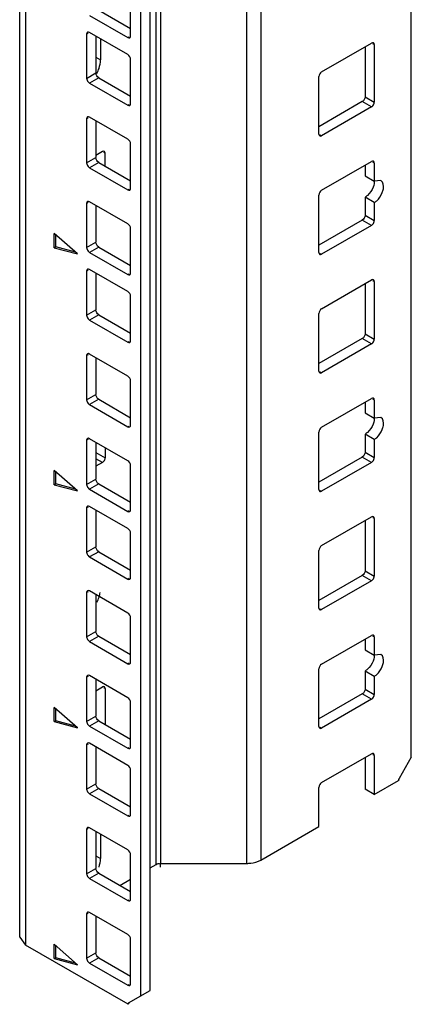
# Model space of a CAD drawing. Header units: millimetres. Extents: x 403 to 808, y 130 to 1563.
# Tile 1 of 14: x 405 to 465, y 327 to 478. Entities that reach past the tile are written whole.
import ezdxf

# ---------------------------------------------------------------- set-up
doc = ezdxf.new("R2010")
doc.units = ezdxf.units.MM
doc.header["$LTSCALE"] = 110.091572
doc.layers.add('00_COMPONENTS', color=7, linetype='CONTINUOUS')

msp = doc.modelspace()

# ---------------------------------------------------------------- linework, layer by layer
at = {"layer": '00_COMPONENTS', "color": 7, "linetype": 'Continuous'}
for p, q in [((464.85, 364.58), (464.85, 1560.55)), ((426.49, 1549.19), (426.49, 348.32)), ((439.69, 348.32), (439.69, 1549.19)), ((441.81, 1549.7), (441.81, 348.82)), ((425.79, 348.15), (425.79, 1549.02)), ((404.93, 337.02), (404.93, 1537.89)), ((405.81, 1536.67), (405.81, 335.8)), ((423.48, 328.04), (423.48, 1524.01)), ((424.9, 328.86), (424.9, 1524.83)), ((421.89, 475.07), (421.89, 481.85)), ((415.6, 478.21), (421.47, 474.83)), ((417.01, 479.03), (421.89, 476.21)), ((415.39, 475.48), (415.17, 475.36)), ((415.17, 475.36), (415.17, 468.58)), ((421.47, 472.21), (415.6, 475.6)), ((416.59, 475.03), (416.59, 469.4)), ((417.3, 474.62), (417.3, 471.4)), ((421.47, 474.83), (421.68, 474.95)), ((451.13, 469.58), (458.77, 473.99)), ((459.19, 473.74), (458.98, 473.87)), ((459.19, 473.74), (459.19, 464.93)), ((457.78, 473.42), (457.78, 465.74)), ((416.59, 471.81), (417.3, 471.4)), ((421.89, 464.7), (421.89, 471.48)), ((415.17, 468.58), (416.59, 469.4)), ((417.01, 468.66), (415.6, 467.84)), ((415.6, 467.84), (421.47, 464.46)), ((417.01, 468.66), (421.89, 465.84)), ((450.71, 460.03), (450.71, 468.84)), ((421.47, 464.46), (421.68, 464.58)), ((457.35, 465.01), (450.71, 461.17)), ((458.77, 464.19), (457.35, 465.01)), ((457.78, 465.74), (459.19, 464.93)), ((458.77, 464.19), (451.13, 459.78)), ((415.39, 462.52), (415.17, 462.39)), ((415.17, 462.39), (415.17, 455.62)), ((421.47, 459.25), (415.6, 462.64)), ((416.59, 462.07), (416.59, 456.43)), ((450.92, 459.9), (451.13, 459.78)), ((417.58, 457.35), (416.59, 456.78)), ((418, 457.11), (417.79, 457.23)), ((418, 455.13), (418, 457.11)), ((421.89, 451.74), (421.89, 458.52)), ((415.17, 455.62), (416.59, 456.43)), ((417.01, 455.7), (415.6, 454.88)), ((417.01, 455.7), (421.89, 452.88)), ((451.13, 451.43), (458.77, 455.84)), ((459.19, 455.6), (458.98, 455.72)), ((459.19, 455.6), (459.19, 452.82)), ((415.6, 454.88), (421.47, 451.49)), ((457.78, 455.27), (457.78, 453.64)), ((457.78, 453.64), (459.19, 452.82)), ((460.19, 452.92), (459.19, 452.82)), ((421.47, 451.49), (421.68, 451.62)), ((415.39, 449.56), (415.17, 449.43)), ((421.47, 446.29), (415.6, 449.68)), ((450.71, 441.88), (450.71, 450.7)), ((459.19, 449.55), (457.78, 450.37)), ((457.78, 450.37), (457.78, 447.6)), ((459.19, 449.55), (459.19, 446.78)), ((415.17, 449.43), (415.17, 442.66)), ((416.59, 449.11), (416.59, 443.47)), ((457.35, 446.86), (450.71, 443.02)), ((458.77, 446.04), (457.35, 446.86)), ((457.78, 447.6), (459.19, 446.78)), ((421.89, 438.78), (421.89, 445.55)), ((458.77, 446.04), (451.13, 441.63)), ((413.76, 441.68), (410.22, 444.81)), ((410.22, 442.62), (410.22, 444.81)), ((410.44, 442.75), (410.44, 444.62)), ((415.17, 442.66), (416.59, 443.47)), ((410.22, 442.62), (410.44, 442.75)), ((410.22, 442.62), (413.76, 441.68)), ((413.47, 441.93), (410.44, 442.75)), ((417.01, 442.74), (415.6, 441.92)), ((417.01, 442.74), (421.89, 439.92)), ((415.6, 441.92), (421.47, 438.53)), ((450.92, 441.76), (451.13, 441.63)), ((415.39, 439.19), (415.17, 439.06)), ((415.17, 439.06), (415.17, 432.29)), ((421.47, 435.92), (415.6, 439.31)), ((416.59, 438.74), (416.59, 433.1)), ((421.47, 438.53), (421.68, 438.65)), ((451.13, 433.29), (458.77, 437.7)), ((459.19, 437.45), (458.98, 437.57)), ((459.19, 437.45), (459.19, 428.63)), ((457.78, 437.12), (457.78, 429.45)), ((421.89, 428.41), (421.89, 435.18)), ((415.17, 432.29), (416.59, 433.1)), ((417.01, 432.37), (415.6, 431.55)), ((415.6, 431.55), (421.47, 428.16)), ((417.01, 432.37), (421.89, 429.55)), ((450.71, 423.73), (450.71, 432.55)), ((457.35, 428.71), (450.71, 424.88)), ((458.77, 427.9), (457.35, 428.71)), ((457.78, 429.45), (459.19, 428.63)), ((421.47, 428.16), (421.68, 428.29)), ((458.77, 427.9), (451.13, 423.49)), ((415.39, 426.22), (415.17, 426.1)), ((415.17, 426.1), (415.17, 419.32)), ((421.47, 422.96), (415.6, 426.35)), ((416.59, 425.77), (416.59, 420.14)), ((450.92, 423.61), (451.13, 423.49)), ((421.89, 415.45), (421.89, 422.22)), ((415.17, 419.32), (416.59, 420.14)), ((417.01, 419.41), (415.6, 418.59)), ((417.01, 419.41), (421.89, 416.59)), ((451.13, 415.14), (458.77, 419.55)), ((459.19, 419.3), (458.98, 419.43)), ((415.6, 418.59), (421.47, 415.2)), ((457.78, 418.98), (457.78, 417.34)), ((459.19, 419.3), (459.19, 416.53)), ((457.78, 417.34), (459.19, 416.53)), ((460.19, 416.62), (459.19, 416.53)), ((421.47, 415.2), (421.68, 415.32)), ((421.47, 410), (415.6, 413.38)), ((450.71, 405.59), (450.71, 414.4)), ((459.19, 413.26), (457.78, 414.08)), ((457.78, 414.08), (457.78, 411.3)), ((415.39, 413.26), (415.17, 413.14)), ((415.17, 413.14), (415.17, 406.36)), ((416.59, 412.81), (416.59, 407.18)), ((418, 412), (418, 410.46)), ((459.19, 413.26), (459.19, 410.49)), ((416.59, 411.28), (418, 410.46)), ((417.58, 409.73), (416.59, 410.3)), ((457.35, 410.57), (450.71, 406.73)), ((458.77, 409.75), (457.35, 410.57)), ((457.78, 411.3), (459.19, 410.49)), ((417.58, 409.73), (416.59, 409.16)), ((421.89, 402.48), (421.89, 409.26)), ((458.77, 409.75), (451.13, 405.34)), ((413.76, 405.38), (410.22, 408.52)), ((410.22, 406.33), (410.22, 408.52)), ((410.44, 406.45), (410.44, 408.33)), ((410.22, 406.33), (410.44, 406.45)), ((410.22, 406.33), (413.76, 405.38)), ((413.47, 405.64), (410.44, 406.45)), ((415.17, 406.36), (416.59, 407.18)), ((417.01, 406.44), (415.6, 405.63)), ((417.01, 406.44), (421.89, 403.63)), ((415.6, 405.63), (421.47, 402.24)), ((450.92, 405.46), (451.13, 405.34)), ((415.39, 402.89), (415.17, 402.77)), ((415.17, 402.77), (415.17, 395.99)), ((421.47, 399.63), (415.6, 403.01)), ((416.59, 402.44), (416.59, 396.81)), ((421.47, 402.24), (421.68, 402.36)), ((451.13, 396.99), (458.77, 401.4)), ((459.19, 401.16), (458.98, 401.28)), ((457.78, 400.83), (457.78, 393.15)), ((459.19, 401.16), (459.19, 392.34)), ((421.89, 392.11), (421.89, 398.89)), ((415.17, 395.99), (416.59, 396.81)), ((417.01, 396.07), (415.6, 395.26)), ((415.6, 395.26), (421.47, 391.87)), ((417.01, 396.07), (421.89, 393.26)), ((450.71, 387.44), (450.71, 396.26)), ((457.35, 392.42), (450.71, 388.58)), ((458.77, 391.6), (457.35, 392.42)), ((457.78, 393.15), (459.19, 392.34)), ((421.47, 391.87), (421.68, 391.99)), ((458.77, 391.6), (451.13, 387.19)), ((415.39, 389.93), (415.17, 389.81)), ((415.17, 389.81), (415.17, 383.03)), ((421.47, 386.66), (415.6, 390.05)), ((416.59, 389.48), (416.59, 383.85)), ((450.92, 387.32), (451.13, 387.19)), ((421.89, 379.15), (421.89, 385.93)), ((415.17, 383.03), (416.59, 383.85)), ((451.13, 378.85), (458.77, 383.25)), ((459.19, 383.01), (458.98, 383.13)), ((417.01, 383.11), (415.6, 382.3)), ((415.6, 382.3), (421.47, 378.91)), ((417.01, 383.11), (421.89, 380.3)), ((457.78, 382.68), (457.78, 381.05)), ((459.19, 383.01), (459.19, 380.23)), ((457.78, 381.05), (459.19, 380.23)), ((460.19, 380.33), (459.19, 380.23)), ((421.47, 378.91), (421.68, 379.03)), ((421.47, 373.7), (415.6, 377.09)), ((450.71, 369.29), (450.71, 378.11)), ((459.19, 376.97), (457.78, 377.78)), ((457.78, 377.78), (457.78, 375.01)), ((415.39, 376.97), (415.17, 376.85)), ((415.17, 376.85), (415.17, 370.07)), ((416.59, 376.52), (416.59, 370.89)), ((459.19, 376.97), (459.19, 374.19)), ((416.59, 374.77), (417.58, 375.35)), ((418, 375.1), (417.79, 375.22)), ((418, 375.1), (418, 369.58)), ((457.35, 374.27), (450.71, 370.44)), ((458.77, 373.46), (457.35, 374.27)), ((457.78, 375.01), (459.19, 374.19)), ((421.89, 366.19), (421.89, 372.97)), ((458.77, 373.46), (451.13, 369.05)), ((413.76, 369.09), (410.22, 372.22)), ((410.22, 370.04), (410.22, 372.22)), ((410.44, 370.16), (410.44, 372.04)), ((410.22, 370.04), (410.44, 370.16)), ((410.22, 370.04), (413.76, 369.09)), ((413.47, 369.35), (410.44, 370.16)), ((415.17, 370.07), (416.59, 370.89)), ((417.01, 370.15), (415.6, 369.33)), ((417.01, 370.15), (421.89, 367.33)), ((415.6, 369.33), (421.47, 365.95)), ((450.92, 369.17), (451.13, 369.05)), ((415.39, 366.6), (415.17, 366.48)), ((421.47, 363.33), (415.6, 366.72)), ((415.17, 366.48), (415.17, 359.7)), ((416.59, 366.15), (416.59, 360.52)), ((421.47, 365.95), (421.68, 366.07)), ((451.13, 360.7), (458.77, 365.11)), ((457.78, 364.54), (457.78, 359.68)), ((459.19, 364.86), (458.98, 364.99)), ((459.19, 364.86), (459.19, 358.86)), ((464.85, 364.58), (462.98, 361.34)), ((421.89, 355.82), (421.89, 362.6)), ((415.17, 359.7), (416.59, 360.52)), ((459.19, 358.86), (462.87, 360.99)), ((417.01, 359.78), (415.6, 358.96)), ((417.01, 359.78), (421.89, 356.96)), ((450.71, 353.96), (450.71, 359.96)), ((459.19, 358.86), (457.78, 359.68)), ((415.6, 358.96), (421.47, 355.58)), ((421.47, 355.58), (421.68, 355.7)), ((415.39, 353.64), (415.17, 353.51)), ((415.17, 353.51), (415.17, 346.74)), ((421.47, 350.37), (415.6, 353.76)), ((416.59, 353.19), (416.59, 347.55)), ((441.81, 348.82), (450.71, 353.96)), ((417.3, 352.78), (417.3, 349.05)), ((416.59, 349.46), (417.3, 349.05)), ((421.89, 342.86), (421.89, 349.64)), ((415.17, 346.74), (416.59, 347.55)), ((424.9, 347.64), (425.79, 348.15)), ((426.49, 348.32), (439.69, 348.32)), ((417.01, 346.82), (415.6, 346)), ((415.6, 346), (421.47, 342.61)), ((417.01, 346.82), (421.89, 344)), ((420.25, 344.95), (421.89, 345.9)), ((421.47, 342.61), (421.68, 342.74)), ((415.39, 340.67), (415.17, 340.55)), ((415.17, 340.55), (415.17, 333.78)), ((421.47, 337.41), (415.6, 340.8)), ((416.59, 340.23), (416.59, 334.59)), ((404.93, 337.02), (405.81, 335.8)), ((421.89, 329.9), (421.89, 336.67)), ((421.51, 326.73), (405.81, 335.8)), ((413.76, 332.8), (410.22, 335.93)), ((410.22, 333.74), (410.22, 335.93)), ((410.44, 333.87), (410.44, 335.74)), ((410.22, 333.74), (410.44, 333.87)), ((410.22, 333.74), (413.76, 332.8)), ((413.47, 333.05), (410.44, 333.87)), ((415.17, 333.78), (416.59, 334.59)), ((417.01, 333.86), (415.6, 333.04)), ((417.01, 333.86), (421.89, 331.04)), ((415.6, 333.04), (421.47, 329.65)), ((421.47, 329.65), (421.68, 329.77)), ((421.59, 326.95), (424.9, 328.86)), ((421.68, 326.83), (421.51, 326.73))]:
    msp.add_line(p, q, dxfattribs=at)
at = {"layer": '00_COMPONENTS', "color": 208, "linetype": 'Continuous', "true_color": 0x37005f}
msp.add_line((426.49, 347.74), (426.49, 348.32), dxfattribs=at)
at = {"layer": '00_COMPONENTS', "color": 7, "linetype": 'Continuous'}
for points in [[(415.3, 475.63), (415.21, 475.58), (415.17, 475.46), (415.17, 475.36)], [(415.6, 475.6), (415.51, 475.65), (415.39, 475.68), (415.3, 475.63)], [(421.47, 474.83), (421.55, 474.78), (421.68, 474.75), (421.77, 474.8)], [(421.77, 474.8), (421.85, 474.85), (421.89, 474.97), (421.89, 475.07)], [(459.07, 474.02), (458.98, 474.07), (458.85, 474.04), (458.77, 473.99)], [(459.19, 473.74), (459.19, 473.84), (459.15, 473.97), (459.07, 474.02)], [(421.89, 471.48), (421.89, 471.76), (421.71, 472.07), (421.47, 472.21)], [(417.06, 470.11), (417.2, 470.52), (417.3, 470.96), (417.3, 471.4)], [(417.01, 468.66), (416.77, 468.8), (416.59, 469.11), (416.59, 469.4)], [(416.73, 469.34), (416.86, 469.58), (416.98, 469.84), (417.06, 470.11)], [(451.13, 469.58), (450.89, 469.44), (450.71, 469.13), (450.71, 468.84)], [(415.17, 468.58), (415.17, 468.39), (415.26, 468.2), (415.38, 468.05)], [(415.38, 468.05), (415.44, 467.97), (415.51, 467.9), (415.6, 467.84)], [(421.77, 464.43), (421.85, 464.48), (421.89, 464.6), (421.89, 464.7)], [(457.78, 465.74), (457.78, 465.46), (457.6, 465.15), (457.35, 465.01)], [(458.77, 464.19), (458.93, 464.29), (459.06, 464.46), (459.13, 464.63)], [(459.13, 464.63), (459.17, 464.72), (459.19, 464.82), (459.19, 464.93)], [(421.47, 464.46), (421.55, 464.41), (421.68, 464.38), (421.77, 464.43)], [(415.3, 462.67), (415.21, 462.62), (415.17, 462.5), (415.17, 462.39)], [(415.6, 462.64), (415.51, 462.69), (415.39, 462.72), (415.3, 462.67)], [(421.89, 458.52), (421.89, 458.8), (421.71, 459.11), (421.47, 459.25)], [(450.71, 460.03), (450.71, 459.93), (450.74, 459.8), (450.83, 459.75)], [(450.83, 459.75), (450.92, 459.7), (451.04, 459.73), (451.13, 459.78)], [(417.88, 457.38), (417.79, 457.43), (417.67, 457.4), (417.58, 457.35)], [(418, 457.11), (418, 457.21), (417.97, 457.33), (417.88, 457.38)], [(415.17, 455.62), (415.17, 455.43), (415.26, 455.24), (415.38, 455.09)], [(417.01, 455.7), (416.77, 455.84), (416.59, 456.15), (416.59, 456.43)], [(459.07, 455.87), (458.98, 455.92), (458.85, 455.89), (458.77, 455.84)], [(459.19, 455.6), (459.19, 455.7), (459.15, 455.82), (459.07, 455.87)], [(415.38, 455.09), (415.44, 455.01), (415.51, 454.93), (415.6, 454.88)], [(459.17, 453.06), (459.23, 452.68), (459.15, 452.27), (459.01, 451.91)], [(421.47, 451.49), (421.55, 451.44), (421.68, 451.41), (421.77, 451.46)], [(421.77, 451.46), (421.85, 451.51), (421.89, 451.64), (421.89, 451.74)], [(451.13, 451.43), (450.89, 451.29), (450.71, 450.98), (450.71, 450.7)], [(415.3, 449.71), (415.21, 449.66), (415.17, 449.53), (415.17, 449.43)], [(415.6, 449.68), (415.51, 449.73), (415.39, 449.76), (415.3, 449.71)], [(457.78, 447.6), (457.78, 447.31), (457.6, 447), (457.35, 446.86)], [(458.77, 446.04), (458.93, 446.14), (459.06, 446.31), (459.13, 446.48)], [(459.13, 446.48), (459.17, 446.58), (459.19, 446.68), (459.19, 446.78)], [(421.89, 445.55), (421.89, 445.84), (421.71, 446.15), (421.47, 446.29)], [(417.01, 442.74), (416.77, 442.88), (416.59, 443.19), (416.59, 443.47)], [(415.17, 442.66), (415.17, 442.47), (415.26, 442.27), (415.38, 442.12)], [(415.38, 442.12), (415.44, 442.04), (415.51, 441.97), (415.6, 441.92)], [(450.71, 441.88), (450.71, 441.78), (450.74, 441.66), (450.83, 441.6)], [(450.83, 441.6), (450.92, 441.55), (451.04, 441.58), (451.13, 441.63)], [(415.3, 439.34), (415.21, 439.29), (415.17, 439.16), (415.17, 439.06)], [(415.6, 439.31), (415.51, 439.36), (415.39, 439.39), (415.3, 439.34)], [(421.47, 438.53), (421.55, 438.48), (421.68, 438.45), (421.77, 438.5)], [(421.77, 438.5), (421.85, 438.55), (421.89, 438.68), (421.89, 438.78)], [(459.07, 437.72), (458.98, 437.78), (458.85, 437.75), (458.77, 437.7)], [(459.19, 437.45), (459.19, 437.55), (459.15, 437.67), (459.07, 437.72)], [(421.89, 435.18), (421.89, 435.47), (421.71, 435.78), (421.47, 435.92)], [(417.01, 432.37), (416.77, 432.51), (416.59, 432.82), (416.59, 433.1)], [(451.13, 433.29), (450.89, 433.14), (450.71, 432.83), (450.71, 432.55)], [(415.17, 432.29), (415.17, 432.1), (415.26, 431.9), (415.38, 431.75)], [(415.38, 431.75), (415.44, 431.67), (415.51, 431.6), (415.6, 431.55)], [(421.77, 428.13), (421.85, 428.18), (421.89, 428.31), (421.89, 428.41)], [(457.78, 429.45), (457.78, 429.17), (457.6, 428.85), (457.35, 428.71)], [(459.13, 428.34), (459.17, 428.43), (459.19, 428.53), (459.19, 428.63)], [(421.47, 428.16), (421.55, 428.11), (421.68, 428.08), (421.77, 428.13)], [(458.77, 427.9), (458.93, 427.99), (459.06, 428.16), (459.13, 428.34)], [(415.3, 426.38), (415.21, 426.33), (415.17, 426.2), (415.17, 426.1)], [(415.6, 426.35), (415.51, 426.4), (415.39, 426.43), (415.3, 426.38)], [(421.89, 422.22), (421.89, 422.51), (421.71, 422.82), (421.47, 422.96)], [(450.71, 423.73), (450.71, 423.63), (450.74, 423.51), (450.83, 423.46)], [(450.83, 423.46), (450.92, 423.41), (451.04, 423.44), (451.13, 423.49)], [(415.17, 419.32), (415.17, 419.13), (415.26, 418.94), (415.38, 418.79)], [(417.01, 419.41), (416.77, 419.55), (416.59, 419.86), (416.59, 420.14)], [(459.07, 419.58), (458.98, 419.63), (458.85, 419.6), (458.77, 419.55)], [(459.19, 419.3), (459.19, 419.4), (459.15, 419.53), (459.07, 419.58)], [(415.38, 418.79), (415.44, 418.71), (415.51, 418.64), (415.6, 418.59)], [(459.17, 416.77), (459.23, 416.38), (459.15, 415.98), (459.01, 415.61)], [(421.47, 415.2), (421.55, 415.15), (421.68, 415.12), (421.77, 415.17)], [(421.77, 415.17), (421.85, 415.22), (421.89, 415.35), (421.89, 415.45)], [(451.13, 415.14), (450.89, 415), (450.71, 414.69), (450.71, 414.4)], [(415.3, 413.41), (415.21, 413.36), (415.17, 413.24), (415.17, 413.14)], [(415.6, 413.38), (415.51, 413.43), (415.39, 413.46), (415.3, 413.41)], [(417.94, 410.17), (417.98, 410.26), (418, 410.36), (418, 410.46)], [(457.78, 411.3), (457.78, 411.02), (457.6, 410.71), (457.35, 410.57)], [(459.13, 410.19), (459.17, 410.28), (459.19, 410.38), (459.19, 410.49)], [(417.58, 409.73), (417.74, 409.82), (417.87, 409.99), (417.94, 410.17)], [(421.89, 409.26), (421.89, 409.54), (421.71, 409.85), (421.47, 410)], [(458.77, 409.75), (458.93, 409.85), (459.06, 410.01), (459.13, 410.19)], [(415.17, 406.36), (415.17, 406.17), (415.26, 405.98), (415.38, 405.83)], [(415.38, 405.83), (415.44, 405.75), (415.51, 405.68), (415.6, 405.63)], [(417.01, 406.44), (416.77, 406.59), (416.59, 406.9), (416.59, 407.18)], [(450.71, 405.59), (450.71, 405.49), (450.74, 405.36), (450.83, 405.31)], [(450.83, 405.31), (450.92, 405.26), (451.04, 405.29), (451.13, 405.34)], [(415.3, 403.04), (415.21, 402.99), (415.17, 402.87), (415.17, 402.77)], [(415.6, 403.01), (415.51, 403.06), (415.39, 403.09), (415.3, 403.04)], [(421.47, 402.24), (421.55, 402.19), (421.68, 402.16), (421.77, 402.21)], [(421.77, 402.21), (421.85, 402.26), (421.89, 402.38), (421.89, 402.48)], [(459.07, 401.43), (458.98, 401.48), (458.85, 401.45), (458.77, 401.4)], [(459.19, 401.16), (459.19, 401.26), (459.15, 401.38), (459.07, 401.43)], [(421.89, 398.89), (421.89, 399.17), (421.71, 399.48), (421.47, 399.63)], [(417.01, 396.07), (416.77, 396.22), (416.59, 396.53), (416.59, 396.81)], [(451.13, 396.99), (450.89, 396.85), (450.71, 396.54), (450.71, 396.26)], [(415.17, 395.99), (415.17, 395.8), (415.26, 395.61), (415.38, 395.46)], [(415.38, 395.46), (415.44, 395.38), (415.51, 395.31), (415.6, 395.26)], [(457.78, 393.15), (457.78, 392.87), (457.6, 392.56), (457.35, 392.42)], [(459.13, 392.04), (459.17, 392.14), (459.19, 392.24), (459.19, 392.34)], [(421.47, 391.87), (421.55, 391.82), (421.68, 391.79), (421.77, 391.84)], [(421.77, 391.84), (421.85, 391.89), (421.89, 392.01), (421.89, 392.11)], [(458.77, 391.6), (458.93, 391.7), (459.06, 391.87), (459.13, 392.04)], [(415.3, 390.08), (415.21, 390.03), (415.17, 389.91), (415.17, 389.81)], [(415.6, 390.05), (415.51, 390.1), (415.39, 390.13), (415.3, 390.08)], [(417.06, 389.09), (417.14, 389.31), (417.2, 389.55), (417.24, 389.79)], [(416.73, 388.32), (416.86, 388.56), (416.98, 388.82), (417.06, 389.09)], [(421.89, 385.93), (421.89, 386.21), (421.71, 386.52), (421.47, 386.66)], [(450.71, 387.44), (450.71, 387.34), (450.74, 387.21), (450.83, 387.16)], [(450.83, 387.16), (450.92, 387.11), (451.04, 387.14), (451.13, 387.19)], [(417.01, 383.11), (416.77, 383.25), (416.59, 383.56), (416.59, 383.85)], [(459.07, 383.28), (458.98, 383.33), (458.85, 383.3), (458.77, 383.25)], [(459.19, 383.01), (459.19, 383.11), (459.15, 383.23), (459.07, 383.28)], [(415.17, 383.03), (415.17, 382.84), (415.26, 382.65), (415.38, 382.5)], [(415.38, 382.5), (415.44, 382.42), (415.51, 382.35), (415.6, 382.3)], [(459.17, 380.47), (459.23, 380.09), (459.15, 379.68), (459.01, 379.32)], [(421.47, 378.91), (421.55, 378.86), (421.68, 378.83), (421.77, 378.88)], [(421.77, 378.88), (421.85, 378.93), (421.89, 379.05), (421.89, 379.15)], [(451.13, 378.85), (450.89, 378.7), (450.71, 378.39), (450.71, 378.11)], [(415.3, 377.12), (415.21, 377.07), (415.17, 376.95), (415.17, 376.85)], [(415.6, 377.09), (415.51, 377.14), (415.39, 377.17), (415.3, 377.12)], [(417.88, 375.38), (417.79, 375.43), (417.67, 375.4), (417.58, 375.35)], [(418, 375.1), (418, 375.2), (417.97, 375.33), (417.88, 375.38)], [(457.78, 375.01), (457.78, 374.73), (457.6, 374.41), (457.35, 374.27)], [(459.13, 373.9), (459.17, 373.99), (459.19, 374.09), (459.19, 374.19)], [(421.89, 372.97), (421.89, 373.25), (421.71, 373.56), (421.47, 373.7)], [(458.77, 373.46), (458.93, 373.55), (459.06, 373.72), (459.13, 373.9)], [(415.17, 370.07), (415.17, 369.88), (415.26, 369.69), (415.38, 369.54)], [(417.01, 370.15), (416.77, 370.29), (416.59, 370.6), (416.59, 370.89)], [(415.38, 369.54), (415.44, 369.46), (415.51, 369.38), (415.6, 369.33)], [(450.71, 369.29), (450.71, 369.19), (450.74, 369.07), (450.83, 369.02)], [(450.83, 369.02), (450.92, 368.97), (451.04, 369), (451.13, 369.05)], [(415.3, 366.75), (415.21, 366.7), (415.17, 366.58), (415.17, 366.48)], [(415.6, 366.72), (415.51, 366.77), (415.39, 366.8), (415.3, 366.75)], [(421.47, 365.95), (421.55, 365.9), (421.68, 365.87), (421.77, 365.92)], [(421.77, 365.92), (421.85, 365.97), (421.89, 366.09), (421.89, 366.19)], [(459.07, 365.14), (458.98, 365.19), (458.85, 365.16), (458.77, 365.11)], [(459.19, 364.86), (459.19, 364.96), (459.15, 365.09), (459.07, 365.14)], [(421.89, 362.6), (421.89, 362.88), (421.71, 363.19), (421.47, 363.33)], [(417.01, 359.78), (416.77, 359.92), (416.59, 360.23), (416.59, 360.52)], [(451.13, 360.7), (450.89, 360.56), (450.71, 360.25), (450.71, 359.96)], [(462.98, 361.34), (462.92, 361.23), (462.87, 361.11), (462.87, 360.98)], [(415.17, 359.7), (415.17, 359.51), (415.26, 359.32), (415.38, 359.17)], [(415.38, 359.17), (415.44, 359.09), (415.51, 359.01), (415.6, 358.96)], [(421.47, 355.58), (421.55, 355.53), (421.68, 355.5), (421.77, 355.55)], [(421.77, 355.55), (421.85, 355.6), (421.89, 355.72), (421.89, 355.82)], [(415.3, 353.79), (415.21, 353.74), (415.17, 353.61), (415.17, 353.51)], [(415.6, 353.76), (415.51, 353.81), (415.39, 353.84), (415.3, 353.79)], [(421.89, 349.64), (421.89, 349.92), (421.71, 350.23), (421.47, 350.37)], [(417.06, 347.76), (417.2, 348.18), (417.3, 348.62), (417.3, 349.05)], [(417.01, 346.82), (416.77, 346.96), (416.59, 347.27), (416.59, 347.55)], [(425.79, 348.15), (425.97, 348.26), (426.23, 348.34), (426.43, 348.26)], [(415.17, 346.74), (415.17, 346.55), (415.26, 346.35), (415.38, 346.2)], [(415.38, 346.2), (415.44, 346.13), (415.51, 346.05), (415.6, 346)], [(421.47, 342.61), (421.55, 342.56), (421.68, 342.53), (421.77, 342.58)], [(421.77, 342.58), (421.85, 342.63), (421.89, 342.76), (421.89, 342.86)], [(415.3, 340.83), (415.21, 340.78), (415.17, 340.65), (415.17, 340.55)], [(415.6, 340.8), (415.51, 340.85), (415.39, 340.88), (415.3, 340.83)], [(421.89, 336.67), (421.89, 336.96), (421.71, 337.27), (421.47, 337.41)], [(415.17, 333.78), (415.17, 333.59), (415.26, 333.39), (415.38, 333.24)], [(417.01, 333.86), (416.77, 334), (416.59, 334.31), (416.59, 334.59)], [(415.38, 333.24), (415.44, 333.16), (415.51, 333.09), (415.6, 333.04)], [(421.47, 329.65), (421.55, 329.6), (421.68, 329.57), (421.77, 329.62)], [(421.77, 329.62), (421.85, 329.67), (421.89, 329.8), (421.89, 329.9)]]:
    msp.add_open_spline(points, degree=3, dxfattribs=at)
for points, knots in [([(460.41, 451.08), (460.49, 451.27), (460.67, 451.85), (460.57, 452.7), (460.19, 452.92)], [0, 0, 0, 0, 0.319225, 1, 1, 1, 1]), ([(459.01, 451.91), (458.82, 451.43), (458.44, 450.85), (457.91, 450.45), (457.78, 450.37)], [0, 0, 0, 0, 0.771207, 1, 1, 1, 1]), ([(459.19, 449.55), (459.32, 449.63), (459.85, 450.03), (460.23, 450.6), (460.41, 451.08)], [0, 0, 0, 0, 0.228749, 1, 1, 1, 1]), ([(460.41, 414.78), (460.49, 414.97), (460.67, 415.56), (460.57, 416.41), (460.19, 416.63)], [0, 0, 0, 0, 0.319225, 1, 1, 1, 1]), ([(459.01, 415.61), (458.82, 415.14), (458.44, 414.55), (457.91, 414.15), (457.78, 414.08)], [0, 0, 0, 0, 0.771207, 1, 1, 1, 1]), ([(459.19, 413.26), (459.32, 413.34), (459.85, 413.73), (460.23, 414.31), (460.41, 414.78)], [0, 0, 0, 0, 0.228749, 1, 1, 1, 1]), ([(460.41, 378.49), (460.49, 378.68), (460.67, 379.27), (460.57, 380.11), (460.19, 380.33)], [0, 0, 0, 0, 0.319225, 1, 1, 1, 1]), ([(459.01, 379.32), (458.82, 378.84), (458.44, 378.26), (457.91, 377.86), (457.78, 377.78)], [0, 0, 0, 0, 0.771207, 1, 1, 1, 1]), ([(459.19, 376.97), (459.32, 377.04), (459.85, 377.44), (460.23, 378.02), (460.41, 378.49)], [0, 0, 0, 0, 0.228749, 1, 1, 1, 1]), ([(439.69, 348.32), (439.88, 348.32), (440.61, 348.36), (441.34, 348.56), (441.81, 348.82)], [0, 0, 0, 0, 0.267144, 1, 1, 1, 1]), ([(421.59, 326.95), (421.56, 326.93), (421.52, 326.86), (421.51, 326.77), (421.51, 326.73)], [0, 0, 0, 0, 0.445952, 1, 1, 1, 1])]:
    msp.add_open_spline(points, degree=3, knots=knots, dxfattribs=at)

doc.saveas('drawing.dxf')
